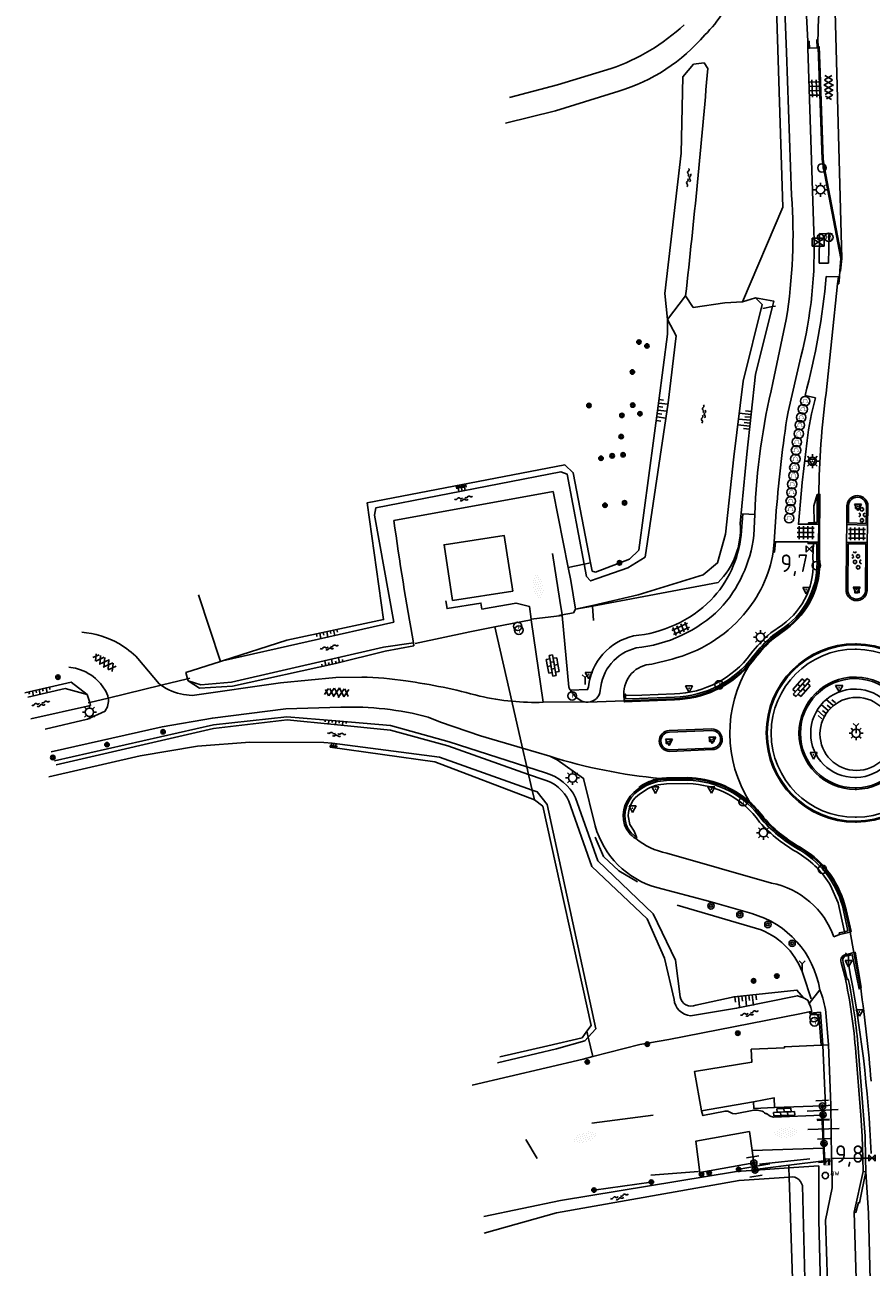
# Model space of a CAD drawing. Extents: x 121149 to 123702, y 457169 to 470031.
# Tile 22 of 87: x 122367 to 122487, y 460204 to 460381. Entities that reach past the tile are written whole.
import ezdxf
from ezdxf.enums import TextEntityAlignment as Align

# ---------------------------------------------------------------- set-up
doc = ezdxf.new("R2010")
doc.units = 0
doc.header["$LTSCALE"] = 4
doc.layers.get('0').update_dxf_attribs({"color": 8, "linetype": 'CONTINUOUS'})
doc.layers.add('REFERENTIE', color=8, linetype='CONTINUOUS')
doc.styles.add('ISO', font='ISO')
doc.styles.get("Standard").update_dxf_attribs({"font": 'ISO'})

# ---------------------------------------------------------------- blocks, each defined once
blk = doc.blocks.new('tegels4')
at = {"color": 0, "linetype": 'ByBlock', "lineweight": -2}
for p, q in [((0.62, 0.94), (-0.62, 0.94)), ((0.62, 0.31), (-0.62, 0.31)), ((-0.31, -1.23), (-0.31, 1.25)), ((0.31, -1.23), (0.31, 1.25)), ((0.62, -0.31), (-0.62, -0.31)), ((0.62, -0.94), (-0.62, -0.94))]:
    blk.add_line(p, q, dxfattribs=at)
blk = doc.blocks.new('asfalt4')
at = {"color": 0, "linetype": 'ByBlock', "lineweight": -2}
for p, q in [((-0.63, 0.38), (0.64, 1.04)), ((-0.63, 0.4), (0.66, -0.42)), ((-0.57, -0.3), (0.73, 0.38)), ((-0.53, 1.07), (0.74, 0.27)), ((-0.52, 1.14), (0.54, 1.69)), ((-0.43, 1.75), (0.63, 1.08)), ((-0.56, -0.38), (0.58, -1.1)), ((-0.49, -0.96), (0.67, -0.36)), ((-0.46, -1.19), (0.39, -1.73)), ((-0.34, -1.59), (0.57, -1.11))]:
    blk.add_line(p, q, dxfattribs=at)
blk = doc.blocks.new('boom')
at = {"color": 0}
for radius in [0.315, 0.225, 0.135]:
    blk.add_circle((0, 0), radius, dxfattribs=at)
blk = doc.blocks.new('water')
at = {"color": 0, "linetype": 'ByBlock', "lineweight": -2}
for centre, start, end in [((-0.01, 0.75), 129.7446, 230.2554), ((-0.32, 1.12), 309.7446, 50.2554), ((-0.32, 0.37), 309.7446, 50.2554), ((0.32, 0.01), 129.7446, 230.2554), ((0, 0.38), 309.7446, 50.2554), ((-0.01, -0.74), 129.7446, 230.2554), ((-0.32, -0.37), 309.7446, 50.2554), ((-0.32, -1.12), 309.7446, 50.2554), ((0, -0.37), 309.7446, 50.2554)]:
    blk.add_arc(centre, 0.244, start, end, dxfattribs=at)
blk = doc.blocks.new('schk')
at = {"color": 0}
for p, q in [((0.86, 0.56), (-0.86, 0.56)), ((-0.86, 0.56), (-0.86, -0.56)), ((0.86, -0.56), (0.86, 0.56)), ((-0.86, -0.56), (0.86, -0.56))]:
    blk.add_line(p, q, dxfattribs=at)
at = {"color": 0, "linetype": 'Continuous'}
for p, q in [((-0.86, 0.56), (0.86, -0.56)), ((-0.86, -0.56), (0.86, 0.56))]:
    blk.add_line(p, q, dxfattribs=at)
blk = doc.blocks.new('lichtmast')
at = {"color": 0}
for p, q in [((-0.6, 0), (-1, 0)), ((-0.71, 0.71), (-0.42, 0.42)), ((0, 0.6), (0, 1)), ((0.42, 0.42), (0.71, 0.71)), ((0.6, 0), (1, 0)), ((-0.42, -0.42), (-0.71, -0.71)), ((0, -0.6), (0, -1)), ((0.42, -0.42), (0.71, -0.71))]:
    blk.add_line(p, q, dxfattribs=at)
blk.add_circle((0, 0), 0.6, dxfattribs=at)
blk = doc.blocks.new('afvalbak')
at = {"color": 0}
blk.add_circle((0, 0), 0.45, dxfattribs=at)
at = {"color": 0, "style": 'ISO'}
blk.add_attdef('AFVALBAK', (0.7, 0), '', height=0.9, dxfattribs=at)
blk = doc.blocks.new('kolk')
at = {"color": 0}
blk.add_circle((0, 0), 0.6, dxfattribs=at)
at = {"color": 0, "linetype": 'Continuous', "style": 'ISO'}
blk.add_attdef('KOLK', (-0.04, -0.26), '', height=0.8, dxfattribs=at)
blk = doc.blocks.new('abri')
at = {"color": 0}
for p, q in [((-2.1, 1.2), (2.1, 1.2)), ((-2.1, -1.2), (-2.1, 1.2)), ((2.1, 1.2), (2.1, -1.2)), ((2.1, -1.2), (-2.1, -1.2))]:
    blk.add_line(p, q, dxfattribs=at)
at = {"color": 0, "linetype": 'Continuous', "style": 'ISO', "flags": 2}
blk.add_attdef('ABRI', text='', height=0.8, dxfattribs=at).set_placement((0, 0), align=Align.MIDDLE_CENTER)
blk = doc.blocks.new('bushalte')
at = {"color": 0}
blk.add_circle((0, 0), 0.6, dxfattribs=at)
at = {"color": 0, "linetype": 'Continuous', "style": 'ISO'}
blk.add_attdef('H', (-0.21, -0.4), '', height=0.8, dxfattribs=at)
blk = doc.blocks.new('fietsklem')
at = {"color": 0, "linetype": 'Continuous', "const_width": 0.05}
blk.add_lwpolyline([(-0.49, -0.2), (-0.21, -0.2, -2.286164), (0.22, -0.2), (0.48, -0.2)], format="xyb", dxfattribs=at)
at = {"color": 0}
blk.add_circle((0, 0), 0.675, dxfattribs=at)
blk = doc.blocks.new('verkeersbord-pl')
at = {"linetype": 'Continuous'}
blk.add_circle((0, 0), 0.03, dxfattribs=at)
blk = doc.blocks.new('verkeersbord')
at = {"color": 0}
for p, q in [((0.5, 0.32), (-0.5, 0.32)), ((-0.5, 0.32), (0, -0.6)), ((0, -0.6), (0.5, 0.32))]:
    blk.add_line(p, q, dxfattribs=at)
blk = doc.blocks.new('beton2')
at = {"color": 0, "linetype": 'ByBlock', "lineweight": -2}
for p, q in [((-0.45, 0.26), (-0.23, 0.13)), ((0, 1.05), (-0.23, 0.92)), ((-0.23, 0.92), (-0.23, 0.66)), ((-0.23, 0.66), (0, 0.53)), ((-0.23, 0.13), (-0.23, -0.13)), ((0.23, 0.92), (0, 1.05)), ((0, 0.53), (0.23, 0.66)), ((0.23, 0.66), (0.23, 0.92)), ((0.23, 0.13), (0.45, 0.26)), ((0.23, -0.13), (0.23, 0.13)), ((-0.23, -0.13), (-0.45, -0.26)), ((-0.23, -0.66), (0, -0.53)), ((-0.23, -0.92), (-0.23, -0.66)), ((0, -1.05), (-0.23, -0.92)), ((0, -0.53), (0.23, -0.66)), ((0.23, -0.92), (0, -1.05)), ((0.45, -0.26), (0.23, -0.13)), ((0.23, -0.66), (0.23, -0.92))]:
    blk.add_line(p, q, dxfattribs=at)
blk = doc.blocks.new('beton4')
at = {"color": 0, "linetype": 'ByBlock', "lineweight": -2}
for p, q in [((-0.68, 0.66), (-0.45, 0.52)), ((-0.45, 0.26), (-0.68, 0.13)), ((-0.23, 1.44), (-0.45, 1.31)), ((-0.45, 1.31), (-0.45, 1.05)), ((-0.45, 1.05), (-0.23, 0.92)), ((-0.45, 0.52), (-0.45, 0.26)), ((0, 1.31), (-0.23, 1.44)), ((-0.23, 0.92), (0, 1.05)), ((0, 1.05), (0, 1.31)), ((0, 0.52), (0.23, 0.66)), ((0, 0.26), (0, 0.52)), ((0.23, 0.13), (0, 0.26)), ((0.23, 0.66), (0.45, 0.52)), ((0.45, 0.26), (0.23, 0.13)), ((0.45, 0.52), (0.45, 0.26)), ((-0.45, -0.26), (-0.23, -0.13)), ((-0.45, -0.52), (-0.45, -0.26)), ((-0.23, -0.66), (-0.45, -0.52)), ((-0.23, -0.13), (0, -0.26)), ((0, -0.52), (-0.23, -0.66)), ((0, -0.26), (0, -0.52)), ((0, -1.05), (0.23, -0.92)), ((0.23, -0.92), (0.45, -1.05)), ((0.45, -0.26), (0.68, -0.13)), ((0.45, -0.52), (0.45, -0.26)), ((0.68, -0.66), (0.45, -0.52))]:
    blk.add_line(p, q, dxfattribs=at)
blk = doc.blocks.new('kilometerpaal')
at = {"color": 0}
for p, q in [((-0.44, 0.44), (0.44, -0.44)), ((-0.44, -0.44), (-0.44, 0.44)), ((0.44, 0.44), (-0.44, -0.44)), ((0.44, -0.44), (0.44, 0.44))]:
    blk.add_line(p, q, dxfattribs=at)
at = {"color": 0, "style": 'ISO'}
blk.add_attdef('KILOMETERPAAL', (0.59, 0.87), '', height=2.5, dxfattribs=at)
blk = doc.blocks.new('tegels6')
at = {"color": 0, "linetype": 'ByBlock', "lineweight": -2}
for p, q in [((0.92, 0.95), (-0.92, 0.95)), ((0.92, 0.32), (-0.92, 0.32)), ((-0.62, -1.22), (-0.62, 1.22)), ((0, -1.22), (0, 1.22)), ((0.62, -1.22), (0.62, 1.22)), ((0.92, -0.3), (-0.92, -0.3)), ((0.92, -0.93), (-0.92, -0.93))]:
    blk.add_line(p, q, dxfattribs=at)
blk = doc.blocks.new('talud')
at = {"color": 0}
for p, q in [((0, 0.75), (0.5, 0.75)), ((0, 0.5), (1, 0.5)), ((0, 0.25), (0.5, 0.25)), ((0, 0), (1, 0)), ((0, -0.25), (0.5, -0.25)), ((0, -0.5), (1, -0.5)), ((0, -0.75), (0.5, -0.75))]:
    blk.add_line(p, q, dxfattribs=at)
blk = doc.blocks.new('halfverhard4')
at = {"color": 0, "linetype": 'ByBlock', "lineweight": -2}
for p, q in [((-0.625, 0.625), (-0.625, 0.625)), ((-0.625, 0), (-0.625, 0)), ((-0.46875, 0.9375), (-0.46875, 0.9375)), ((-0.46875, 0.3125), (-0.46875, 0.3125)), ((-0.3125, 1.25), (-0.3125, 1.25)), ((-0.3125, 0.625), (-0.3125, 0.625)), ((-0.3125, 0), (-0.3125, 0)), ((-0.15625, 1.5625), (-0.15625, 1.5625)), ((-0.15625, 0.9375), (-0.15625, 0.9375)), ((-0.15625, 0.3125), (-0.15625, 0.3125)), ((0, 1.25), (0, 1.25)), ((0, 0.625), (0, 0.625)), ((0, 0), (0, 0)), ((0.15625, 1.5625), (0.15625, 1.5625)), ((0.15625, 0.9375), (0.15625, 0.9375)), ((0.15625, 0.3125), (0.15625, 0.3125)), ((0.3125, 1.25), (0.3125, 1.25)), ((0.3125, 0.625), (0.3125, 0.625)), ((0.3125, 0), (0.3125, 0)), ((0.46875, 0.9375), (0.46875, 0.9375)), ((0.46875, 0.3125), (0.46875, 0.3125)), ((0.625, 0.625), (0.625, 0.625)), ((0.625, 0), (0.625, 0)), ((-0.625, -0.625), (-0.625, -0.625)), ((-0.46875, -0.3125), (-0.46875, -0.3125)), ((-0.46875, -0.9375), (-0.46875, -0.9375)), ((-0.3125, -0.625), (-0.3125, -0.625)), ((-0.3125, -1.25), (-0.3125, -1.25)), ((-0.15625, -0.3125), (-0.15625, -0.3125)), ((-0.15625, -0.9375), (-0.15625, -0.9375)), ((-0.15625, -1.5625), (-0.15625, -1.5625)), ((0, -0.625), (0, -0.625)), ((0, -1.25), (0, -1.25)), ((0.15625, -0.3125), (0.15625, -0.3125)), ((0.15625, -0.9375), (0.15625, -0.9375)), ((0.15625, -1.5625), (0.15625, -1.5625)), ((0.3125, -0.625), (0.3125, -0.625)), ((0.3125, -1.25), (0.3125, -1.25)), ((0.46875, -0.3125), (0.46875, -0.3125)), ((0.46875, -0.9375), (0.46875, -0.9375)), ((0.625, -0.625), (0.625, -0.625))]:
    blk.add_line(p, q, dxfattribs=at)
blk = doc.blocks.new('klinkers6')
at = {"color": 0, "linetype": 'ByBlock', "lineweight": -2}
for p, q in [((-0.25, 1), (-0.75, 1)), ((-0.75, 1), (-0.75, 0)), ((-0.25, 0), (-0.75, 0)), ((-0.75, 0), (-0.75, -1)), ((0.25, 1.5), (-0.25, 1.5)), ((-0.25, 1.5), (-0.25, 0.5)), ((0.25, 0.5), (-0.25, 0.5)), ((-0.25, 0.5), (-0.25, -0.5)), ((0.25, 0.5), (0.25, 1.5)), ((0.75, 1), (0.25, 1)), ((0.25, -0.5), (0.25, 0.5)), ((0.75, 0), (0.75, 1)), ((-0.75, -1), (-0.25, -1)), ((-0.25, -0.5), (-0.25, 0)), ((0.25, -0.5), (-0.25, -0.5)), ((-0.25, -0.5), (-0.25, -1.5)), ((-0.25, -1.5), (0.25, -1.5)), ((0.75, 0), (0.25, 0)), ((0.25, 0), (0.25, -0.5)), ((0.25, -1.5), (0.25, -0.5)), ((0.25, -1), (0.75, -1)), ((0.75, -1), (0.75, 0))]:
    blk.add_line(p, q, dxfattribs=at)
blk = doc.blocks.new('wegwijzer')
at = {"color": 0}
for q in [(-0.42, 1.42), (0.42, 1.42), (0, 0)]:
    blk.add_line((0, 1), q, dxfattribs=at)
blk = doc.blocks.new('inspectieput')
at = {"color": 0}
blk.add_circle((0, 0), 0.6, dxfattribs=at)
at = {"color": 0, "linetype": 'Continuous', "style": 'ISO'}
blk.add_attdef('I', (0, -0.39), '', height=0.8, dxfattribs=at)
blk = doc.blocks.new('paal')
at = {"color": 0}
for radius in [0.45, 0.2]:
    blk.add_circle((0, 0), radius, dxfattribs=at)
blk = doc.blocks.new('klinkers4')
at = {"color": 0, "linetype": 'ByBlock', "lineweight": -2}
for p, q in [((0, 1.5), (-0.5, 1.5)), ((-0.5, 1.5), (-0.5, 0.5)), ((-0.5, 0.5), (-0.5, -0.5)), ((0, 0.5), (-0.5, 0.5)), ((0, 1.5), (0, 1)), ((0.5, 1), (0, 1)), ((0, 1), (0, 0.5)), ((0, 0.5), (0, 0)), ((0.5, 0), (0, 0)), ((0, 0), (0, -0.5)), ((0.5, 0), (0.5, 1)), ((0.5, -1), (0.5, 0)), ((-0.5, -0.5), (-0.5, -1.5)), ((0, -0.5), (-0.5, -0.5)), ((-0.5, -1.5), (0, -1.5)), ((0, -0.5), (0, -1)), ((0, -1), (0.5, -1)), ((0, -1), (0, -1.5))]:
    blk.add_line(p, q, dxfattribs=at)
blk = doc.blocks.new('DRHEK')
at = {"color": 0, "linetype": 'Continuous'}
for p, q in [((1.25, 0), (-1.25, 0)), ((-0.5, 0.7), (0.5, 0.7)), ((-0.5, -0.7), (0.5, -0.7))]:
    blk.add_line(p, q, dxfattribs=at)
blk = doc.blocks.new('grensmarkering')
at = {"linetype": 'ByBlock', "lineweight": -2}
h = blk.add_hatch(color=0, dxfattribs=at)
h.dxf.hatch_style = 1
h.paths.add_polyline_path([(0.5, 0.43, 0.414214), (0.43, 0.5), (-0.43, 0.5, 0.414214), (-0.5, 0.43), (-0.5, -0.43, 0.414214), (-0.43, -0.5), (0.43, -0.5, 0.414214), (0.5, -0.43)])
h.paths.add_polyline_path([(0.14, -0.24), (0.16, -0.24), (0.16, -0.27, -0.083333), (-0.16, -0.27), (-0.16, -0.24), (-0.14, -0.24), (-0.08, 0.22, -0.219912), (-0.05, 0.27, 0.457379), (-0.04, 0.32, -2.245674), (0.04, 0.32, 0.457379), (0.05, 0.27, -0.219912), (0.08, 0.22)], flags=16)
h.paths.add_polyline_path([(0.16, -0.32), (0.16, -0.41, -0.083333), (-0.16, -0.41), (-0.16, -0.32, 0.083333)], flags=16)
at = {"color": 0, "linetype": 'ByBlock', "lineweight": -2}
blk.add_attdef('GRENSMARKERING', (0.6, 0), '', height=0.5, dxfattribs=at)
blk = doc.blocks.new('afsl-water')
at = {"color": 0}
blk.add_circle((0, 0), 0.45, dxfattribs=at)
at = {"color": 0, "style": 'ISO'}
blk.add_attdef('AFSL-WATER', (0.7, 0), '', height=0.9, dxfattribs=at)

msp = doc.modelspace()

# ---------------------------------------------------------------- linework, layer by layer
at = {"layer": 'REFERENTIE'}
for points in [[(122473.181, 460406.024), (122474.799, 460355.019)], [(122474.24, 460406.218), (122474.665, 460394.026), (122475.356, 460377.149), (122476.075, 460356.675)], [(122477.199, 460406.327), (122477.201, 460406.263), (122477.369, 460400.54), (122477.814, 460389.681), (122478.374, 460378.703)], [(122481.7, 460404.089), (122482.615, 460370.558), (122483.247, 460347.706)], [(122478.374, 460378.703), (122478.405, 460377.714)], [(122478.612, 460377.725), (122478.585, 460378.687), (122478.374, 460378.703)], [(122478.405, 460377.714), (122478.612, 460377.725)], [(122478.405, 460377.714), (122479.229, 460351.534)], [(122478.612, 460377.725), (122479.724, 460377.783)], [(122479.724, 460377.783), (122479.683, 460378.913), (122479.833, 460378.918)], [(122479.724, 460377.783), (122479.879, 460377.791)], [(122479.875, 460377.917), (122479.833, 460378.918)], [(122479.875, 460377.917), (122480.023, 460377.938), (122480.137, 460374.265), (122480.59, 460361.868), (122480.713, 460360.867), (122483.247, 460347.706)], [(122479.879, 460377.791), (122479.875, 460377.917)], [(122479.879, 460377.791), (122480.44, 460361.856), (122480.565, 460360.844), (122483.1, 460347.678)], [(122450.307, 460374.79), (122442.664, 460372.467), (122435.788, 460370.652)], [(122458.36, 460338.955), (122457.959, 460342.702), (122460.328, 460362.736), (122460.569, 460373.633), (122462.074, 460375.418), (122463.571, 460375.623), (122464.109, 460374.822)], [(122435.222, 460366.995), (122442.364, 460368.791), (122451.398, 460371.58)], [(122474.799, 460355.019), (122469.083, 460341.502)], [(122483.247, 460347.706), (122483.072, 460345.909), (122482.977, 460345.942)], [(122483.1, 460347.678), (122482.977, 460345.942)], [(122483.247, 460347.706), (122483.1, 460347.678)], [(122482.977, 460345.942), (122482.887, 460345.046)], [(122480.986, 460328.457), (122482.634, 460344.072)], [(122482.749, 460345.053), (122481.007, 460345.136)], [(122482.749, 460345.053), (122482.634, 460344.072)], [(122482.634, 460344.072), (122482.79, 460344.081), (122482.887, 460345.046)], [(122482.887, 460345.046), (122482.749, 460345.053)], [(122460.939, 460342.335), (122458.36, 460338.955)], [(122460.939, 460342.335), (122462.039, 460340.714)], [(122470.915, 460342.061), (122471.879, 460341.112), (122469.182, 460330.179), (122467.814, 460319.364), (122466.657, 460308.309), (122465.51, 460304.236), (122463.467, 460302.511), (122454.195, 460299.653), (122447.635, 460298.163)], [(122462.039, 460340.714), (122466.543, 460341.359)], [(122466.543, 460341.359), (122469.083, 460341.502)], [(122468.75, 460309.857), (122469.662, 460319.732), (122470.904, 460331.178), (122473.332, 460340.82)], [(122469.083, 460341.502), (122470.915, 460342.061)], [(122473.332, 460340.82), (122473.532, 460341.615), (122470.915, 460342.061)], [(122473.332, 460340.82), (122471.986, 460340.569)], [(122473.775, 460340.903), (122473.332, 460340.82)], [(122446.468, 460304.036), (122446.801, 460302.27), (122447.375, 460301.653), (122448.465, 460302.027), (122452.722, 460303.509), (122455.191, 460305.069), (122458.434, 460327.098), (122459.588, 460336.646), (122458.36, 460338.955)], [(122458.36, 460338.955), (122458.337, 460336.899)], [(122475.302, 460338.98), (122473.405, 460329.94)], [(122458.337, 460336.899), (122457.143, 460327.358)], [(122477.38, 460333.632), (122475.596, 460325.785), (122475.373, 460324.795)], [(122477.99, 460328.141), (122479.477, 460327.798)], [(122457.143, 460327.358), (122454.278, 460306.031)], [(122478.282, 460321.699), (122477.563, 460315.689), (122477.049, 460309.735), (122478.472, 460309.763)], [(122447.376, 460304.229), (122444.919, 460317.1), (122443.696, 460318.218), (122415.49, 460312.793), (122417.85, 460296.128), (122404.017, 460293.213), (122394.837, 460290.245)], [(122394.837, 460290.245), (122419.294, 460295.791), (122416.521, 460311.047), (122416.75, 460312.092), (122443.147, 460317.243), (122444.05, 460316.879), (122446.468, 460304.036)], [(122444.184, 460303.552), (122442.025, 460314.418), (122419.31, 460310.299)], [(122479.728, 460313.975), (122479.225, 460312.397), (122479.283, 460310.002)], [(122479.283, 460310.002), (122479.714, 460309.978), (122479.728, 460313.975)], [(122479.958, 460313.974), (122479.728, 460313.975)], [(122479.943, 460309.736), (122479.958, 460313.974)], [(122479.958, 460313.974), (122480.112, 460313.998), (122480.067, 460307.188), (122480.062, 460304.981)], [(122483.948, 460309.722), (122483.958, 460312.39)], [(122486.749, 460312.258), (122486.698, 460309.867), (122484.174, 460309.941), (122484.183, 460312.385)], [(122485.78, 460311.96), (122485.196, 460312.002), (122485.238, 460312.586), (122485.822, 460312.544), (122485.78, 460311.96)], [(122486.974, 460312.25), (122486.918, 460309.636)], [(122470.807, 460311.16), (122469.099, 460311.221), (122468.872, 460308.208)], [(122470.675, 460308.145), (122470.807, 460311.16)], [(122473.814, 460310.811), (122473.562, 460307.231)], [(122478.472, 460309.763), (122478.484, 460309.958), (122479.283, 460310.002)], [(122478.472, 460309.763), (122479.289, 460309.748)], [(122479.283, 460310.002), (122479.289, 460309.748)], [(122479.289, 460309.748), (122479.943, 460309.736)], [(122479.917, 460307.188), (122479.943, 460309.736)], [(122483.925, 460307.154), (122483.948, 460309.722)], [(122486.918, 460309.636), (122483.948, 460309.722)], [(122486.872, 460307.165), (122486.918, 460309.636)], [(122436.284, 460300.199), (122435.058, 460308.14), (122426.472, 460306.825), (122427.698, 460298.884), (122436.284, 460300.199)], [(122473.562, 460307.231), (122473.46, 460305.791)], [(122473.46, 460305.791), (122473.64, 460305.766), (122473.767, 460307.23)], [(122473.767, 460307.23), (122473.562, 460307.231)], [(122478.437, 460307.218), (122473.767, 460307.23)], [(122478.437, 460307.218), (122478.422, 460306.99), (122479.218, 460306.979)], [(122479.232, 460307.202), (122478.437, 460307.218)], [(122479.218, 460306.979), (122479.097, 460304.99)], [(122479.232, 460307.202), (122479.218, 460306.979)], [(122479.218, 460306.979), (122479.691, 460306.956), (122479.687, 460304.968)], [(122479.232, 460307.202), (122479.917, 460307.188)], [(122479.912, 460304.976), (122479.917, 460307.188)], [(122483.925, 460307.154), (122483.862, 460300.528)], [(122486.872, 460307.165), (122483.925, 460307.154)], [(122486.646, 460306.939), (122484.148, 460306.93), (122484.087, 460300.512)], [(122486.62, 460300.257), (122486.646, 460306.939)], [(122486.845, 460300.25), (122486.872, 460307.165)], [(122443.306, 460296.805), (122442.987, 460298.872), (122441.952, 460305.552)], [(122454.278, 460306.031), (122452.942, 460304.785)], [(122446.468, 460304.036), (122444.184, 460303.552)], [(122444.547, 460301.727), (122444.184, 460303.552)], [(122447.376, 460304.229), (122446.468, 460304.036)], [(122447.597, 460303.071), (122447.376, 460304.229)], [(122452.942, 460304.785), (122448.104, 460302.902)], [(122445.238, 460297.619), (122444.547, 460301.727)], [(122448.104, 460302.902), (122447.597, 460303.071)], [(122447.643, 460298.068), (122465.59, 460301.422)], [(122391.44, 460299.681), (122394.566, 460290.157)], [(122485.668, 460300.607), (122485.722, 460299.994), (122485.109, 460299.94), (122485.055, 460300.553), (122485.668, 460300.607)], [(122438.895, 460296.215), (122438.649, 460298.014), (122436.741, 460298.486), (122433.216, 460297.877), (122431.872, 460297.645), (122431.739, 460298.483), (122426.891, 460297.713), (122426.716, 460298.833)], [(122447.635, 460298.163), (122445.238, 460297.619)], [(122445.238, 460297.619), (122447.643, 460298.068)], [(122447.635, 460298.163), (122447.631, 460298.209)], [(122447.643, 460298.068), (122447.635, 460298.163)], [(122447.819, 460295.992), (122447.643, 460298.068)], [(122433.713, 460295.08), (122438.911, 460296.103)], [(122443.323, 460296.698), (122438.895, 460296.215)], [(122438.895, 460296.215), (122438.911, 460296.103)], [(122438.911, 460296.103), (122440.603, 460284.326)], [(122443.306, 460296.805), (122442.845, 460296.728)], [(122444.95, 460297.08), (122443.306, 460296.805)], [(122443.323, 460296.698), (122443.306, 460296.805)], [(122444.284, 460286.486), (122443.323, 460296.698)], [(122445.238, 460297.619), (122444.95, 460297.08)], [(122422.368, 460292.699), (122430.133, 460294.375), (122433.713, 460295.08)], [(122436.145, 460284.472), (122433.713, 460295.08)], [(122474.755, 460295.41), (122473.09, 460294.223)], [(122475.032, 460295.024), (122473.382, 460293.848)], [(122473.521, 460293.67), (122475.163, 460294.841)], [(122475.25, 460294.719), (122473.613, 460293.552)], [(122422.129, 460292.804), (122417.832, 460292.175), (122396.119, 460287.195), (122391.776, 460286.809), (122389.943, 460287.377)], [(122422.129, 460292.804), (122422.176, 460292.399)], [(122422.176, 460292.399), (122418.047, 460291.616), (122410.964, 460289.857), (122396.269, 460286.646), (122391.59, 460286.333), (122389.943, 460287.377)], [(122385.806, 460286.96), (122382.79, 460290.601)], [(122389.867, 460287.674), (122389.641, 460288.565), (122394.566, 460290.157)], [(122394.566, 460290.157), (122394.837, 460290.245)], [(122459.003, 460290.508), (122456.141, 460289.778)], [(122469.958, 460289.554), (122469.848, 460289.656)], [(122366.643, 460285.685), (122373.271, 460287.219), (122375.535, 460285.431)], [(122386.087, 460286.758), (122389.867, 460287.674)], [(122414.724, 460287.934), (122411.011, 460287.887), (122403.144, 460287.109), (122390.53, 460285.322), (122389.267, 460285.451)], [(122389.867, 460287.674), (122390.184, 460287.751)], [(122389.943, 460287.377), (122389.867, 460287.674)], [(122375.535, 460285.431), (122372.392, 460286.278), (122367.067, 460285.04)], [(122375.895, 460284.289), (122375.535, 460285.431)], [(122378.538, 460284.929), (122386.087, 460286.758)], [(122447.091, 460286.545), (122446.953, 460286.134), (122444.498, 460286.059)], [(122452.356, 460285.292), (122452.351, 460285.509), (122452.141, 460285.453)], [(122452.141, 460285.453), (122452.164, 460284.549)], [(122459.336, 460285.538), (122454.703, 460285.368), (122452.356, 460285.292)], [(122367.513, 460281.979), (122376.021, 460283.887)], [(122375.686, 460284.238), (122375.895, 460284.289)], [(122375.895, 460284.289), (122378.538, 460284.929)], [(122376.021, 460283.887), (122375.895, 460284.289)], [(122437.683, 460277.767), (122436.145, 460284.472)], [(122446.526, 460284.374), (122440.603, 460284.326)], [(122452.164, 460284.549), (122447.06, 460284.349)], [(122452.164, 460284.549), (122459.36, 460284.838)], [(122459.365, 460284.688), (122453.302, 460284.421), (122452.202, 460284.385), (122452.164, 460284.549)], [(122459.352, 460285.063), (122454.366, 460284.849), (122452.37, 460284.803), (122452.356, 460285.292)], [(122369.565, 460280.485), (122375.589, 460281.915), (122378.086, 460283.082)], [(122370.38, 460277.245), (122386.25, 460280.844), (122393.412, 460282.063), (122403.886, 460283.404), (122411.718, 460283.622)], [(122370.879, 460275.948), (122393.583, 460281.092), (122404.019, 460282.24), (122411.024, 460281.697), (122418.833, 460280.993), (122427.218, 460278.702), (122438.294, 460275.102)], [(122424.207, 460282.224), (122425.969, 460281.509), (122431.661, 460279.538), (122437.683, 460277.767)], [(122438.542, 460274.021), (122426.987, 460278.093), (122418.816, 460280.329), (122410.804, 460281.148), (122404.101, 460281.833), (122393.589, 460280.575), (122371.109, 460275.424)], [(122458.618, 460280.288), (122464.663, 460280.517)], [(122458.626, 460280.063), (122464.67, 460280.292)], [(122439.053, 460271.791), (122425.798, 460276.489), (122410.499, 460278.512), (122409.295, 460278.586), (122398.774, 460278.66), (122391.277, 460278.047), (122383.082, 460276.664), (122370.089, 460273.674)], [(122458.805, 460278.468), (122458.188, 460278.44), (122458.16, 460279.057), (122458.777, 460279.085), (122458.805, 460278.468)], [(122465.001, 460278.752), (122464.373, 460278.722), (122464.343, 460279.35), (122464.971, 460279.38), (122465.001, 460278.752)], [(122439.363, 460270.408), (122425.167, 460275.828), (122410.238, 460277.915)], [(122438.294, 460275.102), (122437.683, 460277.767)], [(122437.683, 460277.767), (122441.588, 460276.618)], [(122441.588, 460276.618), (122442.592, 460276.108), (122446.374, 460273.472), (122448.045, 460266.694)], [(122464.738, 460277.793), (122458.691, 460277.55)], [(122464.746, 460277.568), (122458.698, 460277.325)], [(122438.542, 460274.021), (122438.294, 460275.102)], [(122438.294, 460275.102), (122440.943, 460274.241)], [(122440.598, 460273.296), (122438.542, 460274.021)], [(122439.053, 460271.791), (122438.542, 460274.021)], [(122457.316, 460273.451), (122457.337, 460273.304)], [(122458.229, 460273.521), (122461.249, 460273.57)], [(122458.23, 460273.371), (122461.246, 460273.42)], [(122458.232, 460273.146), (122461.246, 460273.195)], [(122439.363, 460270.408), (122439.053, 460271.791)], [(122447.06, 460236.522), (122448.121, 460237.692), (122441.189, 460269.722), (122439.766, 460271.538), (122439.053, 460271.791)], [(122454.121, 460271.911), (122454.424, 460272.108)], [(122454.243, 460271.723), (122454.907, 460272.153)], [(122454.424, 460272.108), (122454.352, 460272.283), (122454.882, 460272.586)], [(122454.424, 460272.108), (122454.784, 460272.342)], [(122454.498, 460271.33), (122455.165, 460271.755)], [(122458.237, 460272.671), (122461.245, 460272.72)], [(122439.372, 460270.401), (122439.363, 460270.408)], [(122440.556, 460269.476), (122439.372, 460270.401)], [(122447.471, 460238.198), (122440.556, 460269.476)], [(122459.294, 460241.903), (122457.917, 460247.819), (122455.455, 460253.416), (122447.558, 460260.886), (122444.301, 460270.211)], [(122445.242, 460270.709), (122448.399, 460261.691), (122456.314, 460254.123), (122459.48, 460247.521), (122460.18, 460242.298)], [(122470.094, 460270.092), (122469.998, 460269.977)], [(122453.991, 460264.989), (122453.596, 460265.945), (122452.986, 460266.878), (122452.752, 460268.097)], [(122449.221, 460262.319), (122448.039, 460265.063)], [(122453.991, 460264.989), (122453.183, 460265.693)], [(122453.833, 460264.864), (122453.991, 460264.989)], [(122473.196, 460258.524), (122458.242, 460262.81)], [(122451.427, 460260.266), (122449.221, 460262.319)], [(122454.099, 460258.72), (122451.427, 460260.266)], [(122456.838, 460257.868), (122464.392, 460255.893), (122470.376, 460254.155)], [(122481.625, 460258.163), (122482.698, 460255.722), (122483.597, 460251.574)], [(122471.741, 460251.842), (122459.749, 460255.378)], [(122483.483, 460254.625), (122484.106, 460251.711), (122483.597, 460251.574)], [(122483.703, 460254.674), (122484.411, 460251.534)], [(122483.849, 460254.707), (122484.56, 460251.584), (122484.411, 460251.534)], [(122482.913, 460251.166), (122482.116, 460250.846)], [(122483.597, 460251.574), (122482.878, 460251.393), (122482.913, 460251.166)], [(122484.411, 460251.534), (122482.913, 460251.166)], [(122484.411, 460251.534), (122484.973, 460248.598)], [(122484.973, 460248.598), (122483.963, 460248.337)], [(122485.932, 460243.495), (122485.691, 460243.407), (122484.715, 460248.286), (122483.98, 460248.142)], [(122485.913, 460243.596), (122486.011, 460243.621), (122485.136, 460248.645), (122484.973, 460248.598)], [(122485.913, 460243.596), (122484.973, 460248.598)], [(122483.131, 460247.176), (122483.657, 460245.247)], [(122483.419, 460247.251), (122483.983, 460244.787), (122484.141, 460244.814), (122484.358, 460243.826)], [(122478.872, 460241.997), (122477.763, 460245.332)], [(122462.409, 460241.096), (122467.864, 460242.28), (122476.834, 460243.253), (122477.77, 460242.119)], [(122480.08, 460243.301), (122478.591, 460241.307)], [(122485.932, 460243.495), (122485.913, 460243.596)], [(122477.77, 460242.119), (122476.906, 460242.429), (122468.215, 460240.654), (122461.647, 460239.589)], [(122477.77, 460242.119), (122478.371, 460241.817), (122478.591, 460241.307)], [(122478.591, 460241.307), (122478.762, 460240.908)], [(122477.238, 460239.853), (122458.569, 460236.204)], [(122478.581, 460240.129), (122477.238, 460239.853)], [(122478.968, 460240.209), (122478.581, 460240.129)], [(122478.581, 460240.129), (122478.673, 460239.935)], [(122478.673, 460239.935), (122480.179, 460240.08)], [(122478.673, 460239.935), (122478.799, 460239.766), (122479.962, 460239.771), (122479.987, 460239.077), (122480.276, 460235.367)], [(122480.179, 460240.08), (122480.545, 460235.378)], [(122480.968, 460240.04), (122481.356, 460235.408)], [(122446.863, 460237.373), (122447.471, 460238.198)], [(122434.099, 460232.856), (122442.541, 460234.865), (122446.574, 460235.986), (122447.06, 460236.522)], [(122434.438, 460233.734), (122441.298, 460235.296), (122446.178, 460236.442), (122446.863, 460237.373)], [(122447.06, 460236.522), (122446.863, 460237.373)], [(122447.702, 460233.746), (122447.06, 460236.522)], [(122454.431, 460235.473), (122458.569, 460236.204)], [(122447.702, 460233.746), (122454.431, 460235.473)], [(122463.207, 460225.981), (122462.202, 460231.612), (122470.397, 460232.972), (122470.321, 460234.791), (122475.057, 460234.989), (122475.05, 460235.149), (122480.276, 460235.367)], [(122480.276, 460235.367), (122480.545, 460235.378)], [(122480.545, 460235.378), (122481.356, 460235.408)], [(122480.545, 460235.378), (122480.906, 460226.739)], [(122481.651, 460226.814), (122481.356, 460235.408)], [(122485.224, 460234.346), (122485.953, 460225.374), (122486.151, 460222.386), (122486.236, 460219.249)], [(122485.619, 460234.374), (122486.348, 460225.406), (122486.547, 460222.397), (122486.633, 460219.253)], [(122430.48, 460229.66), (122446.34, 460233.396), (122447.702, 460233.746)], [(122470.652, 460227.31), (122463.207, 460225.981)], [(122473.647, 460226.458), (122473.593, 460227.857), (122470.652, 460227.31)], [(122470.652, 460227.31), (122470.692, 460226.33), (122473.647, 460226.458)], [(122447.574, 460224.261), (122456.316, 460225.371)], [(122471.651, 460226.026), (122471.162, 460226.122), (122470.665, 460226.085), (122468.015, 460225.572), (122467.648, 460225.626), (122466.968, 460225.94), (122466.575, 460225.972), (122463.407, 460225.316), (122463.207, 460225.981)], [(122480.605, 460220.691), (122480.407, 460225.388), (122473.479, 460225.087), (122473.009, 460225.226), (122472.471, 460225.614), (122472.388, 460225.563)], [(122480.474, 460226.722), (122473.647, 460226.458)], [(122480.906, 460226.739), (122480.474, 460226.722)], [(122480.691, 460221.353), (122480.546, 460225.454), (122480.474, 460226.722)], [(122481.651, 460226.814), (122480.906, 460226.739)], [(122481.788, 460219.202), (122481.651, 460226.814)], [(122439.756, 460219.184), (122438.164, 460221.915)], [(122470.672, 460218.604), (122462.996, 460217.22), (122462.386, 460221.67), (122470.064, 460223.036)], [(122470.064, 460223.036), (122470.43, 460220.365)], [(122470.43, 460220.365), (122480.605, 460220.691)], [(122470.43, 460220.365), (122470.672, 460218.604)], [(122480.681, 460218.886), (122480.605, 460220.691)], [(122480.681, 460218.886), (122480.802, 460218.901), (122480.691, 460221.353)], [(122470.835, 460217.635), (122470.672, 460218.604)], [(122470.835, 460217.635), (122475.662, 460218.248)], [(122478.669, 460219.145), (122471.511, 460218.383)], [(122475.662, 460218.248), (122480.681, 460218.886)], [(122475.676, 460217.859), (122475.662, 460218.248)], [(122479.936, 460218.147), (122475.676, 460217.859)], [(122481.113, 460218.717), (122479.904, 460218.614)], [(122480.397, 460198.852), (122480.256, 460199.094), (122479.937, 460210.409), (122479.936, 460218.147)], [(122480.685, 460218.793), (122480.681, 460218.886)], [(122481.112, 460218.829), (122480.685, 460218.793)], [(122482.485, 460196.606), (122481.214, 460201.463), (122480.925, 460210.376), (122481.849, 460215.035), (122481.794, 460218.886)], [(122481.794, 460218.886), (122481.112, 460218.829)], [(122481.788, 460219.202), (122486.236, 460219.249)], [(122481.794, 460218.886), (122481.788, 460219.202)], [(122486.236, 460219.249), (122486.633, 460219.253)], [(122486.236, 460219.249), (122486.288, 460217.354)], [(122486.633, 460219.253), (122488.089, 460219.269)], [(122486.633, 460219.253), (122486.685, 460217.318)], [(122475.676, 460217.859), (122468.214, 460217.355), (122443.099, 460213.22), (122432.152, 460210.93)], [(122475.72, 460216.55), (122468.57, 460216.075), (122442.53, 460211.421), (122432.203, 460208.54)], [(122455.988, 460216.843), (122462.807, 460217.362)], [(122470.779, 460217.628), (122470.835, 460217.635)], [(122470.849, 460217.553), (122470.835, 460217.635)], [(122475.72, 460216.55), (122475.676, 460217.859)], [(122476.176, 460216.58), (122475.72, 460216.55)], [(122475.72, 460216.55), (122476.413, 460196.223)], [(122486.288, 460217.354), (122484.992, 460211.555)], [(122486.685, 460217.318), (122486.094, 460214.523), (122485.77, 460212.866), (122485.6, 460212.913), (122485.233, 460211.492), (122484.992, 460211.555)], [(122486.685, 460217.318), (122486.288, 460217.354)], [(122486.685, 460217.318), (122487.064, 460211.406), (122487.977, 460173.144), (122489.248, 460146.228)], [(122447.85, 460214.693), (122456.052, 460215.832)], [(122478.487, 460192.668), (122478.114, 460196.299), (122477.641, 460215.322), (122477.343, 460215.934)], [(122484.992, 460211.555), (122485.476, 460195.643)]]:
    msp.add_lwpolyline(points, dxfattribs=at)
for points in [[(122463.685, 460379.6, 0.1346211), (122467.921, 460386.73)], [(122479.833, 460378.918, -0.0250146), (122480.251, 460386.195)], [(122460.729, 460381.043, -0.1029646), (122450.307, 460374.79)], [(122451.398, 460371.58, 0.1449116), (122463.685, 460379.6)], [(122464.109, 460374.822, -0.0067096), (122460.939, 460342.335)], [(122476.075, 460356.675, -0.0578137), (122475.302, 460338.98)], [(122479.229, 460351.534, -0.0741312), (122477.38, 460333.632)], [(122481.007, 460345.136, -0.0431392), (122477.99, 460328.141)], [(122473.405, 460329.94, 0.0501575), (122470.807, 460311.16)], [(122479.958, 460313.974, -0.0309289), (122480.986, 460328.457)], [(122479.477, 460327.798, 0.0388763), (122478.282, 460321.699)], [(122475.373, 460324.795, 0.0150924), (122473.814, 460310.811)], [(122483.958, 460312.39, -1.004632), (122486.974, 460312.25)], [(122484.183, 460312.385, -1.0042956), (122486.749, 460312.258)], [(122419.31, 460310.299, 0.0119402), (122422.129, 460292.804)], [(122465.59, 460301.422, 0.2148259), (122468.75, 460309.857)], [(122468.872, 460308.208, -0.1631829), (122464.552, 460298.896)], [(122465.835, 460297.648, 0.157425), (122470.675, 460308.145)], [(122473.46, 460305.791, -0.1391469), (122469.185, 460296.8)], [(122479.097, 460304.99, -0.2713825), (122474.755, 460295.41)], [(122479.687, 460304.968, -0.2593027), (122475.032, 460295.024)], [(122475.163, 460294.841, 0.2592029), (122479.912, 460304.976)], [(122480.062, 460304.981, -0.2589998), (122475.25, 460294.719)], [(122483.862, 460300.528, 1.0359018), (122486.845, 460300.25)], [(122484.087, 460300.512, 1.0386946), (122486.62, 460300.257)], [(122464.552, 460298.896, -0.1715865), (122453.514, 460293.802)], [(122453.876, 460292.086, 0.1688951), (122465.835, 460297.648)], [(122469.185, 460296.8, -0.1553897), (122459.003, 460290.508)], [(122380.041, 460292.703, 0.1092299), (122374.759, 460294.334)], [(122382.79, 460290.601, 0.0677973), (122380.041, 460292.703)], [(122453.514, 460293.802, 0.3178404), (122447.091, 460286.545)], [(122473.09, 460294.223, 0.0527365), (122470.213, 460291.203)], [(122473.382, 460293.848, 0.0519126), (122470.592, 460290.917)], [(122470.772, 460290.781, -0.0521492), (122473.521, 460293.67)], [(122473.613, 460293.552, 0.051956), (122470.892, 460290.691)], [(122485.183, 460292.678, 1), (122485.183, 460267.214)], [(122485.183, 460292.528, 1), (122485.183, 460267.364)], [(122485.331, 460292.677, 0.0067564), (122485.183, 460292.678)], [(122485.331, 460292.527, 0.0067564), (122485.183, 460292.528)], [(122485.331, 460267.215, 0.9884534), (122485.331, 460292.677)], [(122485.331, 460267.365, 0.9883157), (122485.331, 460292.527)], [(122448.771, 460286.024, -0.3267685), (122453.876, 460292.086)], [(122470.213, 460291.203, -0.2304598), (122459.336, 460285.538)], [(122470.592, 460290.917, -0.2302535), (122459.352, 460285.063)], [(122469.848, 460289.656, 0.0248901), (122470.772, 460290.781)], [(122485.157, 460291.909, 0.9999583), (122485.157, 460267.912)], [(122485.331, 460291.908, 0.0057469), (122485.157, 460291.909)], [(122485.331, 460267.913, 0.985622), (122485.331, 460291.908)], [(122374.174, 460289.102, 0.049253), (122372.898, 460289.323)], [(122377.017, 460287.448, 0.1279164), (122374.174, 460289.102)], [(122456.141, 460289.778, 0.4157352), (122452.141, 460285.453)], [(122459.36, 460284.838, 0.2042335), (122469.848, 460289.656)], [(122469.958, 460289.554, -0.2040922), (122459.365, 460284.688)], [(122469.958, 460289.554, 0.283835), (122470.094, 460270.092)], [(122470.892, 460290.691, -0.0246258), (122469.958, 460289.554)], [(122377.993, 460286.207, 0.0617221), (122377.017, 460287.448)], [(122421.03, 460287.382, 0.0348976), (122414.724, 460287.934)], [(122431.555, 460285.212, 0.0332699), (122421.03, 460287.382)], [(122485.146, 460287.936, 0.9999377), (122485.146, 460271.893)], [(122485.138, 460287.705, 1), (122485.138, 460272.119)], [(122485.331, 460287.702, 0.0052608), (122485.138, 460287.705)], [(122485.331, 460287.934, 0.0000584), (122485.146, 460287.936)], [(122485.331, 460271.895, 0.977243), (122485.331, 460287.934)], [(122485.331, 460272.121, 0.9755471), (122485.331, 460287.702)], [(122378.538, 460284.929, 0.1367553), (122377.993, 460286.207)], [(122386.087, 460286.758, -0.0063792), (122385.806, 460286.96)], [(122389.267, 460285.451, -0.1059186), (122386.087, 460286.758)], [(122444.498, 460286.059, -0.0383914), (122444.284, 460286.486)], [(122444.498, 460286.059, 0.051867), (122444.904, 460285.52)], [(122444.904, 460285.52, 0.1626094), (122446.526, 460284.374)], [(122447.06, 460284.349, 0.3538075), (122448.771, 460286.024)], [(122485.109, 460286.221, 1), (122485.109, 460273.587)], [(122485.331, 460286.217, 0.0090061), (122485.109, 460286.221)], [(122485.331, 460273.591, 0.9654681), (122485.331, 460286.217)], [(122378.086, 460283.082, 0.1894149), (122378.538, 460284.929)], [(122411.718, 460283.622, -0.0720657), (122424.207, 460282.224)], [(122436.145, 460284.472, -0.0322488), (122431.555, 460285.212)], [(122440.603, 460284.326, -0.0309518), (122436.145, 460284.472)], [(122446.526, 460284.374, 0.040145), (122446.849, 460284.341)], [(122446.849, 460284.341, 0.0282167), (122447.06, 460284.349)], [(122485.331, 460285.02, 1), (122485.331, 460274.6)], [(122485.331, 460274.6, 1), (122485.331, 460285.02)], [(122458.698, 460277.325, -0.9942577), (122458.618, 460280.288)], [(122464.663, 460280.517, -0.9952564), (122464.746, 460277.568)], [(122464.67, 460280.292, -0.9947909), (122464.738, 460277.793)], [(122458.691, 460277.55, -0.9936374), (122458.626, 460280.063)], [(122441.588, 460276.618, 0.0528439), (122457.316, 460273.451)], [(122444.301, 460270.211, 0.2280637), (122440.598, 460273.296)], [(122440.943, 460274.241, -0.2131215), (122445.242, 460270.709)], [(122454.784, 460272.342, -0.1072929), (122457.337, 460273.304)], [(122454.882, 460272.586, -0.0983302), (122457.316, 460273.451)], [(122454.907, 460272.153, -0.1435036), (122458.232, 460273.146)], [(122457.316, 460273.451, -0.0350949), (122458.229, 460273.521)], [(122457.337, 460273.304, -0.0347708), (122458.23, 460273.371)], [(122461.246, 460273.42, -0.1797766), (122469.998, 460269.977)], [(122461.246, 460273.195, -0.2396626), (122471.872, 460267.526)], [(122461.249, 460273.57, -0.1797543), (122470.094, 460270.092)], [(122485.109, 460273.587, 0.0090061), (122485.331, 460273.591)], [(122452.239, 460266.817, -0.3325573), (122454.121, 460271.911)], [(122452.45, 460266.895, -0.3324319), (122454.243, 460271.723)], [(122452.752, 460268.097, -0.2529168), (122454.498, 460271.33)], [(122455.165, 460271.755, -0.1438985), (122458.237, 460272.671)], [(122461.245, 460272.72, -0.2402467), (122471.499, 460267.23)], [(122485.138, 460272.119, 0.0000537), (122485.331, 460272.121)], [(122485.146, 460271.893, 0.0000584), (122485.331, 460271.895)], [(122469.998, 460269.977, -0.0129059), (122470.436, 460269.566)], [(122470.094, 460270.092, -0.057729), (122472.171, 460267.752)], [(122470.436, 460269.566, -0.0461442), (122472.048, 460267.666)], [(122472.171, 460267.752, 0.0841783), (122477.587, 460263.474)], [(122485.157, 460267.912, 0.0057469), (122485.331, 460267.913)], [(122448.045, 460266.694, 0.2631818), (122456.838, 460257.868)], [(122453.833, 460264.864, -0.1677694), (122452.239, 460266.817)], [(122453.183, 460265.693, -0.1058618), (122452.45, 460266.895)], [(122471.499, 460267.23, 0.0845718), (122477.163, 460262.737)], [(122471.872, 460267.526, 0.0844661), (122477.402, 460263.147)], [(122472.048, 460267.666, 0.0842456), (122477.515, 460263.342)], [(122485.183, 460267.364, 0.0067564), (122485.331, 460267.365)], [(122485.183, 460267.214, 0.0067564), (122485.331, 460267.215)], [(122458.242, 460262.81, -0.1205893), (122453.833, 460264.864)], [(122477.163, 460262.737, -0.1215145), (122481.625, 460258.163)], [(122477.402, 460263.147, -0.2019454), (122483.483, 460254.625)], [(122477.515, 460263.342, -0.2020826), (122483.703, 460254.674)], [(122477.587, 460263.474, -0.2020846), (122483.849, 460254.707)], [(122482.116, 460250.846, 0.2623216), (122473.196, 460258.524)], [(122470.376, 460254.155, -0.2939002), (122480.08, 460243.301)], [(122477.763, 460245.332, 0.2202378), (122471.741, 460251.842)], [(122483.963, 460248.337, 0.4962157), (122483.131, 460247.176)], [(122483.98, 460248.142, 0.5467643), (122483.419, 460247.251)], [(122487.422, 460219.906, 0.0381716), (122484.172, 460246.994)], [(122483.657, 460245.247, -0.0364178), (122485.224, 460234.346)], [(122480.08, 460243.301, -0.0681198), (122480.968, 460240.04)], [(122484.358, 460243.826, -0.0314271), (122485.619, 460234.374)], [(122487.423, 460230.219, 0.0154329), (122485.932, 460243.495)], [(122461.647, 460239.589, -0.3704745), (122459.294, 460241.903)], [(122460.18, 460242.298, 0.5061915), (122462.409, 460241.096)], [(122478.762, 460240.908, -0.0603273), (122478.968, 460240.209)], [(122472.388, 460225.563, 0.1182568), (122471.651, 460226.026)], [(122477.343, 460215.934, 0.2077468), (122476.176, 460216.58)]]:
    msp.add_lwpolyline(points, format="xyb", dxfattribs=at)

# ---------------------------------------------------------------- block references
at = {"layer": 'REFERENTIE', "linetype": 'Continuous'}
for name, p, rotation in [('tegels4', (122479.32, 460371.943), 1.661112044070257), ('asfalt4', (122481.319, 460372.085), 1.891965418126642), ('water', (122461.412, 460359.222), 354.3749399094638), ('water', (122463.533, 460325.486), 354.7225939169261), ('water', (122429.292, 460313.381), 279.7259656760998), ('beton2', (122486.106, 460311.084), 180.4010639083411), ('tegels6', (122478.082, 460308.551), 270), ('tegels6', (122485.395, 460308.371), 270), ('beton4', (122485.336, 460304.769), 180.7448031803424), ('halfverhard4', (122439.883, 460300.876), 8.680850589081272), ('tegels4', (122460.22, 460294.816), 294.2590844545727), ('water', (122410.121, 460292.111), 281.1301110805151), ('asfalt4', (122377.99, 460290.093), 237.0409901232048), ('klinkers6', (122441.973, 460289.586), 189.613025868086), ('klinkers6', (122477.475, 460286.421), 318.2427529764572), ('asfalt4', (122411.129, 460285.777), 267.9934610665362), ('water', (122368.926, 460284.072), 283.7164693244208), ('water', (122411.129, 460279.717), 265.2411143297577), ('water', (122470.068, 460239.839), 283.5358563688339), ('klinkers4', (122475.007, 460225.839), 92.5219079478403), ('halfverhard4', (122475.266, 460222.886), 274.7588856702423), ('halfverhard4', (122446.597, 460222.233), 105.8981870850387), ('water', (122451.529, 460213.655), 285.30032444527)]:
    msp.add_blockref(name, p, dxfattribs=dict(at, rotation=rotation))
for name, p, values in [('kolk', (122480.395, 460360.617), {'KOLK': 'r'}), ('afvalbak', (122480.197, 460350.713), {'AFVALBAK': 'pr'}), ('bushalte', (122481.38, 460350.706), {'H': 'h'}), ('kolk', (122479.602, 460303.842), {'KOLK': 'r'}), ('inspectieput', (122436.992, 460295.174), {'I': 'i'}), ('inspectieput', (122437.144, 460294.622), {'I': 'i'}), ('kolk', (122465.717, 460286.816), {'KOLK': 'r'}), ('kolk', (122444.757, 460285.237), {'KOLK': 'r'}), ('kolk', (122469.145, 460270.137), {'KOLK': 'r'}), ('kolk', (122480.469, 460260.485), {'KOLK': 'r'}), ('inspectieput', (122479.253, 460239.314), {'I': 'i'}), ('inspectieput', (122479.325, 460238.715), {'I': 'i'}), ('grensmarkering', (122481.115, 460218.738), {'GRENSMARKERING': '?'}), ('afsl-water', (122480.877, 460216.768), {'AFSL-WATER': 'aw'})]:
    msp.add_blockref(name, p, dxfattribs=at).add_auto_attribs(values)
for name, p in [('lichtmast', (122480.192, 460357.51)), ('schk', (122479.873, 460350.023)), ('boom', (122454.286, 460335.759)), ('boom', (122455.419, 460335.2)), ('boom', (122453.347, 460331.482)), ('fietsklem', (122478.002, 460327.32)), ('boom', (122447.149, 460326.697)), ('boom', (122453.399, 460326.754)), ('fietsklem', (122477.683, 460326.158)), ('boom', (122451.849, 460325.285)), ('boom', (122454.421, 460325.524)), ('fietsklem', (122477.241, 460323.898)), ('fietsklem', (122477.424, 460324.99)), ('fietsklem', (122477.098, 460322.672)), ('boom', (122451.752, 460322.262)), ('fietsklem', (122476.704, 460320.306)), ('fietsklem', (122476.822, 460321.485)), ('boom', (122448.869, 460319.171)), ('boom', (122450.462, 460319.511)), ('boom', (122452.02, 460319.664)), ('fietsklem', (122476.605, 460319.066)), ('lichtmast', (122479.033, 460318.733)), ('fietsklem', (122476.345, 460316.688)), ('fietsklem', (122476.466, 460317.84)), ('verkeersbord', (122479.033, 460318.733)), ('verkeersbord-pl', (122479.033, 460318.733)), ('fietsklem', (122476.138, 460315.457)), ('fietsklem', (122476.066, 460314.29)), ('boom', (122449.44, 460312.455)), ('boom', (122452.229, 460312.808)), ('fietsklem', (122475.891, 460311.882)), ('fietsklem', (122475.945, 460313.06)), ('verkeersbord', (122485.534, 460312.29)), ('verkeersbord-pl', (122485.534, 460312.29)), ('fietsklem', (122475.719, 460310.616)), ('boom', (122451.502, 460304.233)), ('verkeersbord', (122478.167, 460300.416)), ('verkeersbord-pl', (122478.167, 460300.416)), ('verkeersbord', (122485.353, 460300.442)), ('verkeersbord-pl', (122485.353, 460300.442)), ('lichtmast', (122471.624, 460293.613)), ('boom', (122371.363, 460287.912)), ('wegwijzer', (122446.586, 460286.848)), ('verkeersbord', (122447.126, 460288.268)), ('verkeersbord-pl', (122447.126, 460288.268)), ('verkeersbord', (122461.444, 460286.341)), ('verkeersbord-pl', (122461.444, 460286.341)), ('verkeersbord', (122482.859, 460286.412)), ('verkeersbord-pl', (122482.859, 460286.412)), ('lichtmast', (122375.86, 460282.91)), ('boom', (122386.371, 460280.119)), ('lichtmast', (122485.267, 460279.903)), ('wegwijzer', (122485.267, 460279.903)), ('boom', (122378.366, 460278.293)), ('verkeersbord', (122458.594, 460278.75)), ('verkeersbord-pl', (122458.594, 460278.75)), ('verkeersbord', (122464.748, 460279.03)), ('verkeersbord-pl', (122464.748, 460279.03)), ('boom', (122370.633, 460276.443)), ('verkeersbord', (122479.197, 460276.822)), ('verkeersbord-pl', (122479.197, 460276.822)), ('lichtmast', (122444.814, 460273.531)), ('verkeersbord', (122456.637, 460271.926)), ('verkeersbord-pl', (122456.637, 460271.926)), ('verkeersbord', (122464.633, 460271.941)), ('verkeersbord-pl', (122464.633, 460271.941)), ('verkeersbord', (122453.366, 460269.207)), ('verkeersbord-pl', (122453.366, 460269.207)), ('lichtmast', (122472.051, 460265.699)), ('paal', (122464.564, 460255.263)), ('paal', (122468.683, 460254.017)), ('paal', (122472.686, 460252.599)), ('paal', (122476.15, 460249.916)), ('wegwijzer', (122484.193, 460247.16)), ('wegwijzer', (122477.587, 460245.985)), ('verkeersbord', (122484.193, 460247.16)), ('verkeersbord-pl', (122484.193, 460247.16)), ('boom', (122470.644, 460244.568)), ('boom', (122473.96, 460245.248)), ('verkeersbord', (122485.763, 460240.119)), ('verkeersbord-pl', (122485.763, 460240.119)), ('boom', (122455.476, 460235.521)), ('boom', (122468.393, 460237.085)), ('boom', (122446.911, 460232.989)), ('paal', (122480.477, 460226.676)), ('paal', (122480.546, 460225.454)), ('paal', (122480.691, 460221.353)), ('paal', (122470.681, 460218.552)), ('boom', (122463.217, 460216.93)), ('boom', (122464.31, 460217.117)), ('boom', (122468.511, 460217.638)), ('paal', (122470.849, 460217.553)), ('boom', (122447.863, 460214.69)), ('boom', (122456.052, 460215.832))]:
    msp.add_blockref(name, p, dxfattribs=at)
for name, p, xscale, yscale, rotation in [('abri', (122480.7, 460349.126), 1.000071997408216, 0.5714697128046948, 89.31248364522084), ('talud', (122456.968, 460326.056), 1.298615, 2, 352.3441276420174), ('talud', (122470.189, 460324.588), 1.700981, 1.700981, 173.7900003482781), ('talud', (122428.866, 460315.366), 0.899216, 0.899216, 280.8975599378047), ('talud', (122409.723, 460294.415), 0.785729, 2, 281.8961678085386), ('talud', (122410.564, 460289.768), 0.700153, 2, 102.209119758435), ('talud', (122368.687, 460286.158), 0.722177, 2, 283.0362172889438), ('talud', (122481.348, 460283.104), 1.379091, 2, 139.1463225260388), ('talud', (122411.017, 460281.693), 0.564086, 2, 265.3207408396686), ('talud', (122410.665, 460277.855), 0.630036, 0.630036, 82.0628119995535), ('talud', (122469.472, 460242.454), 1.519069, 2, 276.1985564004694), ('DRHEK', (122480.512, 460226.065), 1.780362, 2, 183.2116257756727), ('DRHEK', (122480.619, 460223.404), 1.780362, 2, 182.0638197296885), ('DRHEK', (122470.765, 460218.053), 1.780362, 2, 189.5565276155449)]:
    msp.add_blockref(name, p, dxfattribs=dict(at, xscale=xscale, yscale=yscale, rotation=rotation))
ref = msp.add_blockref('kilometerpaal', (122478.602, 460306.218), dxfattribs=at)
ref.add_attrib('KILOMETERPAAL', '9,7', (122474.484, 460302.937), dxfattribs={"layer": '0', "color": 0, "height": 2.5, "style": 'ISO'})
ref = msp.add_blockref('kilometerpaal', (122487.536, 460219.263), dxfattribs=at)
ref.add_attrib('KILOMETERPAAL', '9,8', (122482.267, 460218.581), dxfattribs={"layer": '0', "color": 0, "height": 2.5, "style": 'ISO'})

doc.saveas('drawing.dxf')
